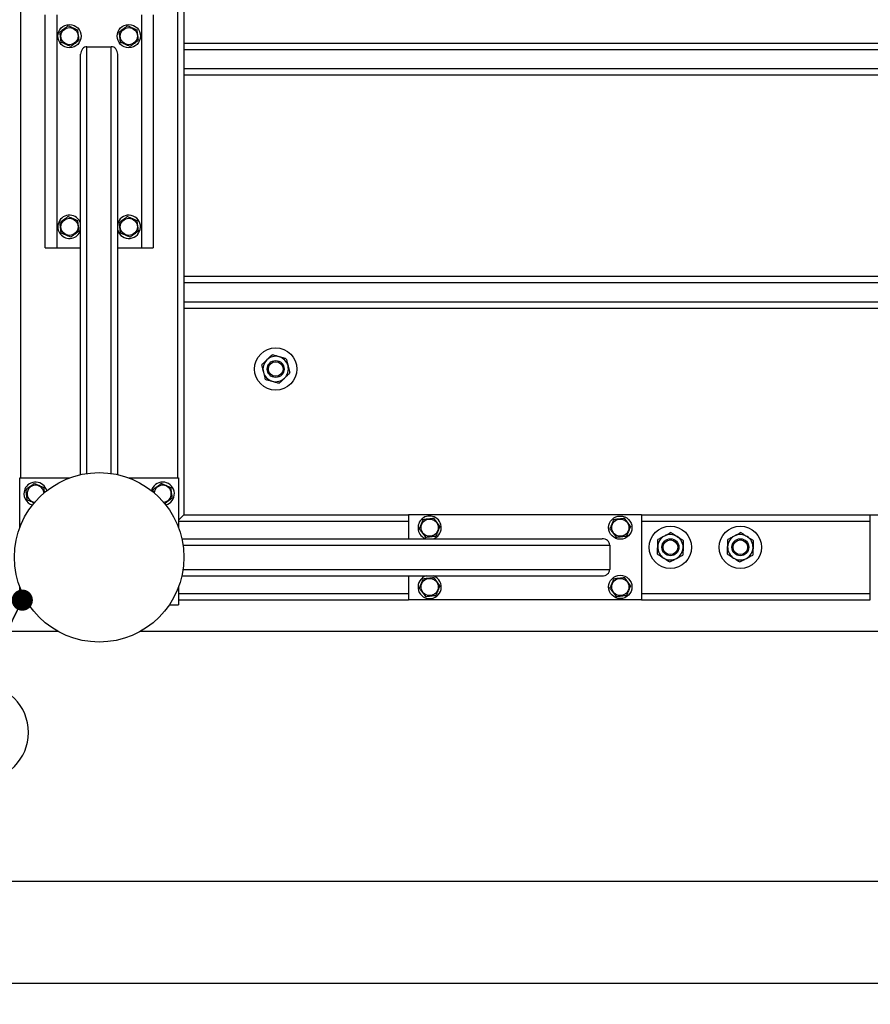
# Model space of a CAD drawing. Header units: millimetres. Extents: x 5 to 589, y 5 to 415.
# Tile 34 of 115: x 299 to 339, y 234 to 281. Entities that reach past the tile are written whole.
import ezdxf

# ---------------------------------------------------------------- set-up
doc = ezdxf.new("R2010")
doc.units = ezdxf.units.MM
doc.layers.add('COTES', color=1, linetype='Continuous')
doc.layers.add('NOTES', color=6, linetype='Continuous')
doc.layers.add('TRAIT-FORT', color=4, linetype='Continuous', lineweight=25)
doc.styles.add('SLDTEXTSTYLE0', font='TXT', dxfattribs={"width": 0.75})
doc.dimstyles.new('SLDDIMSTYLE0', dxfattribs={"dimtxt": 3, "dimasz": 2, "dimexe": 0, "dimexo": 0.0625, "dimgap": 0.75, "dimtad": 1, "dimlfac": 20, "dimrnd": 1e-09, "dimzin": 12, "dimdsep": 46, "dimtxsty": 'SLDTEXTSTYLE0', "dimsah": 1, "dimcen": 0.09, "dimadec": 0, "dimazin": 3, "dimtfac": 1, "dimtofl": 0, "dimtmove": 0, "dimatfit": 3, "dimfxl": 1, "dimfrac": 2, "dimtolj": 1, "dimtzin": 12, "dimarcsym": 0})
doc.dimstyles.new('SLDDIMSTYLE3', dxfattribs={"dimtxt": 0.18, "dimasz": 1, "dimexe": 0, "dimexo": 0.0625, "dimgap": 0, "dimtad": 0, "dimtih": 1, "dimtoh": 1, "dimdec": 0, "dimrnd": 1e-09, "dimzin": 0, "dimdsep": 46, "dimtxsty": 'Standard', "dimblk1": 'DOT', "dimblk2": 'DOT', "dimsah": 1, "dimcen": 0.09, "dimadec": 0, "dimazin": 0, "dimtfac": 1, "dimtdec": 0, "dimtofl": 0, "dimtmove": 0, "dimatfit": 3, "dimldrblk": 'DOT', "dimfxl": 1, "dimfrac": 2, "dimtolj": 1, "dimtzin": 0, "dimarcsym": 0})

# ---------------------------------------------------------------- blocks, each defined once
blk = doc.blocks.new('_D_11')
at = {"layer": 'COTES', "color": 1, "transparency": 16777216}
for p, q in [((31.77, 251.052), (31.77, 234.455)), ((368.52, 251.052), (368.52, 234.455)), ((31.77, 235.455), (368.52, 235.455))]:
    blk.add_line(p, q, dxfattribs=at)
for points in [[(31.77, 235.455), (33.77, 234.955), (33.77, 235.955)], [(368.52, 235.455), (366.52, 235.955), (366.52, 234.955)]]:
    blk.add_solid(points, dxfattribs=at)
at = {"layer": 'COTES', "color": 1, "transparency": 16777216, "char_height": 3, "attachment_point": 1, "style": 'SLDTEXTSTYLE0'}
for s, insert in [('6735', (190.518, 239.322)), ('Toles', (200.51, 239.322))]:
    blk.add_mtext(s, dxfattribs=dict(at, insert=insert))
blk = doc.blocks.new('_D_13')
at = {"layer": 'COTES', "color": 1, "transparency": 16777216}
for p, q in [((32.77, 269.152), (32.77, 239.247)), ((367.02, 269.152), (367.02, 239.247)), ((367.02, 240.247), (32.77, 240.247))]:
    blk.add_line(p, q, dxfattribs=at)
for points in [[(32.77, 240.247), (34.77, 239.747), (34.77, 240.747)], [(367.02, 240.247), (365.02, 240.747), (365.02, 239.747)]]:
    blk.add_solid(points, dxfattribs=at)
at = {"layer": 'COTES', "color": 1, "transparency": 16777216, "char_height": 3, "attachment_point": 1, "style": 'SLDTEXTSTYLE0'}
for s, insert in [('6685', (188.643, 244.115)), ('Cadre', (198.635, 244.115))]:
    blk.add_mtext(s, dxfattribs=dict(at, insert=insert))
blk = doc.blocks.new('SW_NOTE_33')
at = {"layer": 'NOTES', "color": 0}
for p, q in [((-13.585, 0.046), (0, 0.046)), ((0, -4.482), (-13.585, -4.482))]:
    blk.add_line(p, q, dxfattribs=at)
for centre, start, end in [((-13.585, -2.218), 90, 270), ((0, -2.218), 270, 90)]:
    blk.add_arc(centre, 2.264, start, end, dxfattribs=at)
at = {"layer": 'NOTES', "color": 0, "insert": (-6.751, -0.264), "char_height": 3.5, "attachment_point": 2, "style": 'SLDTEXTSTYLE0'}
blk.add_mtext('PIED 6', dxfattribs=at)
blk = doc.blocks.new('_DOT')
at = {"color": 0, "linetype": 'ByBlock', "lineweight": -2}
blk.add_line((-0.5, 0), (-1, 0), dxfattribs=at)
at = {"color": 0, "linetype": 'ByBlock', "const_width": 0.5}
blk.add_lwpolyline([(-0.25, 0, 1), (0.25, 0, 1)], format="xyb", close=True, dxfattribs=at)

msp = doc.modelspace()

# ---------------------------------------------------------------- linework, layer by layer
at = {"layer": 'TRAIT-FORT', "color": 4, "linetype": 'Continuous', "lineweight": 25}
for p, q in [((307.02027, 337.55196), (307.02027, 257.55196)), ((299.32027, 259.30196), (299.32027, 317.30196)), ((306.72027, 317.30196), (306.72027, 259.30196)), ((300.47027, 270.15196), (300.47027, 281.15196)), ((301.02027, 281.15196), (301.02027, 270.15196)), ((305.02027, 281.15196), (305.02027, 270.15196)), ((305.57027, 281.15196), (305.57027, 270.15196)), ((363.02027, 279.80196), (307.02027, 279.80196)), ((302.44527, 279.65196), (303.59527, 279.65196)), ((302.44527, 259.51042), (302.44527, 279.65196)), ((303.59527, 259.51042), (303.59527, 279.65196)), ((363.02027, 279.50196), (307.02027, 279.50196)), ((302.14527, 259.45508), (302.14527, 279.29637)), ((303.89527, 259.45508), (303.89527, 279.29637)), ((363.02027, 278.60196), (307.02027, 278.60196)), ((363.02027, 278.30196), (307.02027, 278.30196)), ((303.91222, 271.36264), (303.89527, 271.3159)), ((300.47027, 270.15196), (301.02027, 270.15196)), ((301.02027, 270.15196), (302.14527, 270.15196)), ((303.89527, 270.15196), (305.02027, 270.15196)), ((305.02027, 270.15196), (305.57027, 270.15196)), ((363.02027, 268.80196), (307.02027, 268.80196)), ((363.02027, 268.50196), (307.02027, 268.50196)), ((363.02027, 267.60196), (307.02027, 267.60196)), ((363.02027, 267.30196), (307.02027, 267.30196)), ((299.27027, 259.30196), (301.62832, 259.30196)), ((299.27027, 256.9439), (299.27027, 259.30196)), ((304.41221, 259.30196), (306.77027, 259.30196)), ((306.77027, 259.30196), (306.77027, 256.9439)), ((305.51222, 258.76264), (305.49005, 258.69813)), ((306.77027, 257.30196), (307.02027, 257.55196)), ((307.02027, 257.55196), (306.77027, 257.30196)), ((307.02027, 257.55196), (317.62027, 257.55196)), ((317.62027, 257.55196), (317.62027, 256.42696)), ((328.62027, 257.55196), (317.62027, 257.55196)), ((328.62027, 257.55196), (328.62027, 253.55196)), ((328.62027, 257.55196), (339.42027, 257.55196)), ((339.42027, 253.55196), (339.42027, 257.55196)), ((339.42027, 257.55196), (350.42027, 257.55196)), ((306.77027, 257.25196), (317.62027, 257.25196)), ((328.62027, 257.25196), (339.42027, 257.25196)), ((306.92339, 256.42696), (326.76467, 256.42696)), ((306.97872, 256.12696), (327.12027, 256.12696)), ((327.12027, 256.12696), (327.12027, 254.97696)), ((306.92339, 254.67696), (326.76467, 254.67696)), ((306.97872, 254.97696), (327.12027, 254.97696)), ((317.62027, 254.67696), (317.62027, 253.55196)), ((318.83094, 254.66001), (318.7842, 254.67696)), ((299.27027, 253.30196), (299.27027, 254.16002)), ((306.77027, 254.16002), (306.77027, 253.30196)), ((306.77027, 253.85196), (317.62027, 253.85196)), ((328.62027, 253.85196), (339.42027, 253.85196)), ((299.27027, 253.30196), (299.71308, 253.30196)), ((306.32745, 253.30196), (306.77027, 253.30196)), ((306.77027, 253.55196), (317.62027, 253.55196)), ((328.62027, 253.55196), (317.62027, 253.55196)), ((328.62027, 253.55196), (339.42027, 253.55196)), ((301.08377, 252.05196), (256.45676, 252.05196)), ((363.08377, 252.05196), (304.95676, 252.05196))]:
    msp.add_line(p, q, dxfattribs=at)
for centre, radius in [((301.62027, 280.15196), 0.55), ((304.42027, 280.15196), 0.55), ((301.62027, 280.15196), 0.40375), ((304.42027, 280.15196), 0.40375), ((301.62027, 271.15196), 0.40375), ((304.42027, 271.15196), 0.40375), ((311.35401, 264.43999), 1), ((311.35401, 264.43999), 0.4), ((311.35401, 264.43999), 0.345), ((303.02027, 255.55196), 4), ((327.62027, 256.95196), 0.55), ((318.62027, 256.95196), 0.40375), ((327.62027, 256.95196), 0.40375), ((329.98375, 256.02561), 1), ((333.28576, 256.02561), 1), ((329.98375, 256.02561), 0.4), ((329.98375, 256.02561), 0.345), ((333.28576, 256.02561), 0.4), ((333.28576, 256.02561), 0.345), ((327.62027, 254.15196), 0.55), ((318.62027, 254.15196), 0.40375), ((327.62027, 254.15196), 0.40375)]:
    msp.add_circle(centre, radius, dxfattribs=at)
for centre, radius, start, end in [((301.62027, 271.15196), 0.55, 17.341443, 157.477326), ((304.42027, 271.15196), 0.55, 197.341443, 157.477326), ((301.62027, 271.15196), 0.55, 157.477326, 342.658557), ((311.35401, 264.43999), 0.6, 74.329135, 134.329135), ((311.35401, 264.43999), 0.6, 14.329135, 74.329135), ((311.35401, 264.43999), 0.6, 134.329135, 194.329135), ((311.35401, 264.43999), 0.6, 314.329135, 14.329135), ((311.35401, 264.43999), 0.6, 194.329135, 254.329135), ((311.35401, 264.43999), 0.6, 254.329135, 314.329135), ((300.02027, 258.55196), 0.55, 15.405158, 157.477326), ((300.02027, 258.55196), 0.40375, 3.884884, 187.093779), ((306.02027, 258.55196), 0.55, 285.412596, 157.477326), ((306.02027, 258.55196), 0.40375, 275.82025, 174.179742), ((300.02027, 258.55196), 0.55, 157.477326, 254.594857), ((300.02027, 258.55196), 0.40375, 187.093779, 265.699202), ((318.62027, 256.95196), 0.55, 67.477326, 252.658557), ((318.62027, 256.95196), 0.55, 287.341443, 67.477326), ((329.98375, 256.02561), 0.6, 118.232225, 178.232225), ((329.98375, 256.02561), 0.6, 58.232225, 118.232225), ((329.98375, 256.02561), 0.6, 358.232225, 58.232225), ((333.28576, 256.02561), 0.6, 118.232225, 178.232225), ((333.28576, 256.02561), 0.6, 58.232225, 118.232225), ((333.28576, 256.02561), 0.6, 358.232225, 58.232225), ((329.98375, 256.02561), 0.6, 178.232225, 238.232225), ((329.98375, 256.02561), 0.6, 298.232225, 358.232225), ((333.28576, 256.02561), 0.6, 178.232225, 238.232225), ((333.28576, 256.02561), 0.6, 298.232225, 358.232225), ((329.98375, 256.02561), 0.6, 238.232225, 298.232225), ((333.28576, 256.02561), 0.6, 238.232225, 298.232225), ((318.62027, 254.15196), 0.55, 107.341443, 67.477326)]:
    msp.add_arc(centre, radius, start, end, dxfattribs=at)
for centre, major_axis, start_param, end_param in [((302.44527, 279.29637), (0, 0.35559), 0, 1.57079633), ((303.59527, 279.29637), (0, 0.35559), 4.71238898, 6.28318531), ((326.76467, 256.12696), (0.35559, 0), 0, 1.57079633), ((326.76467, 254.97696), (0.35559, 0), 4.71238898, 6.28318531)]:
    msp.add_ellipse(centre, major_axis=major_axis, ratio=0.84366149, start_param=start_param, end_param=end_param, dxfattribs=at)
for points, knots in [([(301.55966, 280.63895), (301.52569, 280.61326), (301.457, 280.56133), (301.35523, 280.48438), (301.25795, 280.41082), (301.19831, 280.36573), (301.16822, 280.34297)], [0, 0, 0, 0, 0.26460494, 0.53494775, 0.76534313, 1, 1, 1, 1]), ([(301.22882, 279.85598), (301.22111, 279.91794), (301.20836, 280.02041), (301.18986, 280.16904), (301.17742, 280.26904), (301.17026, 280.32655), (301.16822, 280.34297)], [0, 0, 0, 0, 0.385549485, 0.637641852, 0.896546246, 1, 1, 1, 1]), ([(301.55966, 280.63895), (301.5989, 280.62237), (301.67822, 280.58886), (301.79574, 280.5392), (301.90808, 280.49173), (301.97696, 280.46262), (302.01171, 280.44794)], [0, 0, 0, 0, 0.26460494, 0.53494775, 0.76534313, 1, 1, 1, 1]), ([(302.07231, 279.96095), (302.0646, 280.02291), (302.05185, 280.12538), (302.03335, 280.27401), (302.02091, 280.37401), (302.01375, 280.43152), (302.01171, 280.44794)], [0, 0, 0, 0, 0.38554949, 0.63764185, 0.89654625, 1, 1, 1, 1]), ([(304.35966, 280.63895), (304.32569, 280.61326), (304.257, 280.56133), (304.15523, 280.48438), (304.05795, 280.41082), (303.99831, 280.36573), (303.96822, 280.34297)], [0, 0, 0, 0, 0.26460494, 0.53494775, 0.76534313, 1, 1, 1, 1]), ([(304.02882, 279.85598), (304.02111, 279.91794), (304.00836, 280.02041), (303.98986, 280.16904), (303.97742, 280.26904), (303.97026, 280.32655), (303.96822, 280.34297)], [0, 0, 0, 0, 0.385549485, 0.637641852, 0.896546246, 1, 1, 1, 1]), ([(304.35966, 280.63895), (304.3989, 280.62237), (304.47822, 280.58886), (304.59574, 280.5392), (304.70808, 280.49173), (304.77696, 280.46262), (304.81171, 280.44794)], [0, 0, 0, 0, 0.26460494, 0.53494775, 0.76534313, 1, 1, 1, 1]), ([(304.87231, 279.96095), (304.8646, 280.02291), (304.85185, 280.12538), (304.83335, 280.27401), (304.82091, 280.37401), (304.81375, 280.43152), (304.81171, 280.44794)], [0, 0, 0, 0, 0.38554949, 0.63764185, 0.89654625, 1, 1, 1, 1]), ([(301.68087, 279.66497), (301.64164, 279.68155), (301.56231, 279.71506), (301.44479, 279.76472), (301.33245, 279.81219), (301.26357, 279.8413), (301.22882, 279.85598)], [0, 0, 0, 0, 0.26460494, 0.53494775, 0.76534313, 1, 1, 1, 1]), ([(301.68087, 279.66497), (301.71484, 279.69066), (301.78353, 279.74259), (301.8853, 279.81954), (301.98258, 279.8931), (302.04222, 279.93819), (302.07231, 279.96095)], [0, 0, 0, 0, 0.26460494, 0.53494775, 0.76534313, 1, 1, 1, 1]), ([(304.48087, 279.66497), (304.44164, 279.68155), (304.36231, 279.71506), (304.24479, 279.76472), (304.13245, 279.81219), (304.06357, 279.8413), (304.02882, 279.85598)], [0, 0, 0, 0, 0.26460494, 0.53494775, 0.76534313, 1, 1, 1, 1]), ([(304.48087, 279.66497), (304.51484, 279.69066), (304.58353, 279.74259), (304.6853, 279.81954), (304.78258, 279.8931), (304.84222, 279.93819), (304.87231, 279.96095)], [0, 0, 0, 0, 0.26460494, 0.53494775, 0.76534313, 1, 1, 1, 1]), ([(301.55966, 271.63895), (301.52569, 271.61326), (301.457, 271.56133), (301.35523, 271.48438), (301.25795, 271.41082), (301.19831, 271.36573), (301.16822, 271.34297)], [0, 0, 0, 0, 0.26460494, 0.53494775, 0.76534313, 1, 1, 1, 1]), ([(301.55966, 271.63895), (301.5989, 271.62237), (301.67822, 271.58886), (301.79574, 271.5392), (301.90808, 271.49173), (301.97696, 271.46262), (302.01171, 271.44794)], [0, 0, 0, 0, 0.26460494, 0.53494775, 0.76534313, 1, 1, 1, 1]), ([(302.07231, 270.96095), (302.0646, 271.02291), (302.05185, 271.12538), (302.03335, 271.27401), (302.02091, 271.37401), (302.01375, 271.43152), (302.01171, 271.44794)], [0, 0, 0, 0, 0.38554949, 0.63764185, 0.89654625, 1, 1, 1, 1]), ([(304.35966, 271.63895), (304.32569, 271.61326), (304.257, 271.56133), (304.15523, 271.48438), (304.05795, 271.41082), (303.99831, 271.36573), (303.96822, 271.34297)], [0, 0, 0, 0, 0.26460494, 0.53494775, 0.76534313, 1, 1, 1, 1]), ([(304.35966, 271.63895), (304.3989, 271.62237), (304.47822, 271.58886), (304.59574, 271.5392), (304.70808, 271.49173), (304.77696, 271.46262), (304.81171, 271.44794)], [0, 0, 0, 0, 0.26460494, 0.53494775, 0.76534313, 1, 1, 1, 1]), ([(304.87231, 270.96095), (304.8646, 271.02291), (304.85185, 271.12538), (304.83335, 271.27401), (304.82091, 271.37401), (304.81375, 271.43152), (304.81171, 271.44794)], [0, 0, 0, 0, 0.38554949, 0.63764185, 0.89654625, 1, 1, 1, 1]), ([(301.22882, 270.85598), (301.22111, 270.91794), (301.20836, 271.02041), (301.18986, 271.16904), (301.17742, 271.26904), (301.17026, 271.32655), (301.16822, 271.34297)], [0, 0, 0, 0, 0.385549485, 0.637641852, 0.896546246, 1, 1, 1, 1]), ([(301.68087, 270.66497), (301.71484, 270.69066), (301.78353, 270.74259), (301.8853, 270.81954), (301.98258, 270.8931), (302.04222, 270.93819), (302.07231, 270.96095)], [0, 0, 0, 0, 0.26460494, 0.53494775, 0.76534313, 1, 1, 1, 1]), ([(304.02882, 270.85598), (304.02111, 270.91794), (304.00836, 271.02041), (303.98986, 271.16904), (303.97742, 271.26904), (303.97026, 271.32655), (303.96822, 271.34297)], [0, 0, 0, 0, 0.385549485, 0.637641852, 0.896546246, 1, 1, 1, 1]), ([(304.48087, 270.66497), (304.51484, 270.69066), (304.58353, 270.74259), (304.6853, 270.81954), (304.78258, 270.8931), (304.84222, 270.93819), (304.87231, 270.96095)], [0, 0, 0, 0, 0.26460494, 0.53494775, 0.76534313, 1, 1, 1, 1]), ([(301.68087, 270.66497), (301.64164, 270.68155), (301.56231, 270.71506), (301.44479, 270.76472), (301.33245, 270.81219), (301.26357, 270.8413), (301.22882, 270.85598)], [0, 0, 0, 0, 0.26460494, 0.53494775, 0.76534313, 1, 1, 1, 1]), ([(304.48087, 270.66497), (304.44164, 270.68155), (304.36231, 270.71506), (304.24479, 270.76472), (304.13245, 270.81219), (304.06357, 270.8413), (304.02882, 270.85598)], [0, 0, 0, 0, 0.26460494, 0.53494775, 0.76534313, 1, 1, 1, 1]), ([(310.93474, 264.86919), (310.95629, 264.89024), (310.99983, 264.93278), (311.06322, 264.99469), (311.1245, 265.05456), (311.16314, 265.0923), (311.18254, 265.11125)], [0, 0, 0, 0, 0.249576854, 0.504361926, 0.75104582, 1, 1, 1, 1]), ([(311.51607, 265.01769), (311.48707, 265.02582), (311.42846, 265.04226), (311.34315, 265.0662), (311.26066, 265.08934), (311.20866, 265.10393), (311.18254, 265.11125)], [0, 0, 0, 0, 0.24957685, 0.50436193, 0.75104582, 1, 1, 1, 1]), ([(311.84961, 264.92412), (311.82703, 264.93045), (311.78173, 264.94316), (311.71032, 264.96319), (311.63567, 264.98413), (311.57018, 265.00251), (311.53005, 265.01377), (311.51607, 265.01769)], [0, 0, 0, 0, 0.21551724, 0.43222674, 0.65445839, 0.87968929, 1, 1, 1, 1]), ([(311.84961, 264.92412), (311.85458, 264.90464), (311.86455, 264.86561), (311.88351, 264.79141), (311.90702, 264.69937), (311.92582, 264.62577), (311.93534, 264.58848)], [0, 0, 0, 0, 0.18501599, 0.37074143, 0.68116385, 1, 1, 1, 1]), ([(310.68694, 264.62713), (310.70372, 264.64352), (310.73737, 264.67639), (310.79042, 264.72821), (310.84589, 264.78239), (310.89455, 264.82993), (310.92436, 264.85905), (310.93474, 264.86919)], [0, 0, 0, 0, 0.215517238, 0.432226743, 0.654458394, 0.879689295, 1, 1, 1, 1]), ([(310.68694, 264.62713), (310.69192, 264.60765), (310.70188, 264.56862), (310.71652, 264.51134), (310.73066, 264.45598), (310.74432, 264.4025), (310.75836, 264.34752), (310.76789, 264.31022), (310.77267, 264.29149)], [0, 0, 0, 0, 0.18491158, 0.37053221, 0.5253481, 0.68099717, 0.8398193, 1, 1, 1, 1]), ([(311.93534, 264.58848), (311.93682, 264.58271), (311.94878, 264.53589), (311.97156, 264.44672), (311.99861, 264.34079), (312.01475, 264.2776), (312.02108, 264.25285)], [0, 0, 0, 0, 0.049403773, 0.401000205, 0.765314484, 1, 1, 1, 1]), ([(310.77267, 264.29149), (310.77415, 264.28572), (310.78611, 264.2389), (310.80889, 264.14973), (310.83595, 264.0438), (310.85208, 263.98061), (310.85841, 263.95586)], [0, 0, 0, 0, 0.04940377, 0.40100021, 0.76531448, 1, 1, 1, 1]), ([(311.77328, 264.01079), (311.75173, 263.98974), (311.70818, 263.9472), (311.6448, 263.88528), (311.58352, 263.82542), (311.54488, 263.78768), (311.52548, 263.76872)], [0, 0, 0, 0, 0.24957685, 0.50436193, 0.75104582, 1, 1, 1, 1]), ([(312.02108, 264.25285), (312.0043, 264.23646), (311.97065, 264.20359), (311.91759, 264.15176), (311.86213, 264.09758), (311.81347, 264.05005), (311.78366, 264.02093), (311.77328, 264.01079)], [0, 0, 0, 0, 0.21551724, 0.43222674, 0.65445839, 0.87968929, 1, 1, 1, 1]), ([(310.85841, 263.95586), (310.88099, 263.94952), (310.92628, 263.93682), (310.99769, 263.91678), (311.07234, 263.89584), (311.13784, 263.87747), (311.17797, 263.86621), (311.19194, 263.86229)], [0, 0, 0, 0, 0.21551724, 0.43222674, 0.65445839, 0.87968929, 1, 1, 1, 1]), ([(311.19194, 263.86229), (311.22094, 263.85415), (311.27956, 263.83771), (311.36487, 263.81378), (311.44736, 263.79064), (311.49936, 263.77605), (311.52548, 263.76872)], [0, 0, 0, 0, 0.24957685, 0.50436193, 0.75104582, 1, 1, 1, 1]), ([(299.95966, 259.03895), (299.92569, 259.01326), (299.857, 258.96133), (299.75523, 258.88438), (299.65795, 258.81082), (299.59831, 258.76573), (299.56822, 258.74297)], [0, 0, 0, 0, 0.26460494, 0.53494775, 0.76534313, 1, 1, 1, 1]), ([(299.95966, 259.03895), (299.9989, 259.02237), (300.07822, 258.98886), (300.19574, 258.9392), (300.30808, 258.89173), (300.37696, 258.86262), (300.41171, 258.84794)], [0, 0, 0, 0, 0.26460494, 0.53494775, 0.76534313, 1, 1, 1, 1]), ([(305.95966, 259.03895), (305.92569, 259.01326), (305.857, 258.96133), (305.75523, 258.88438), (305.65795, 258.81082), (305.59831, 258.76573), (305.56822, 258.74297)], [0, 0, 0, 0, 0.26460494, 0.53494775, 0.76534313, 1, 1, 1, 1]), ([(305.95966, 259.03895), (305.9989, 259.02237), (306.07822, 258.98886), (306.19574, 258.9392), (306.30808, 258.89173), (306.37696, 258.86262), (306.41171, 258.84794)], [0, 0, 0, 0, 0.26460494, 0.53494775, 0.76534313, 1, 1, 1, 1]), ([(299.62882, 258.25598), (299.62111, 258.31794), (299.60836, 258.42041), (299.58986, 258.56904), (299.57742, 258.66904), (299.57026, 258.72655), (299.56822, 258.74297)], [0, 0, 0, 0, 0.38554949, 0.63764185, 0.89654625, 1, 1, 1, 1]), ([(300.44252, 258.6004), (300.43952, 258.62447), (300.43121, 258.69122), (300.42091, 258.77401), (300.41375, 258.83152), (300.41171, 258.84794)], [0, 0, 0, 0, 0.287217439, 0.796499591, 1, 1, 1, 1]), ([(305.5837, 258.61853), (305.58057, 258.6437), (305.57534, 258.68576), (305.57026, 258.72658), (305.56822, 258.74297)], [0, 0, 0, 0, 0.59842404, 1, 1, 1, 1]), ([(306.47231, 258.36095), (306.4646, 258.42291), (306.45185, 258.52538), (306.43335, 258.67401), (306.42091, 258.77401), (306.41375, 258.83152), (306.41171, 258.84794)], [0, 0, 0, 0, 0.38554949, 0.63764185, 0.89654625, 1, 1, 1, 1]), ([(299.95385, 258.11864), (299.91552, 258.13484), (299.84207, 258.16587), (299.73241, 258.21221), (299.66356, 258.2413), (299.62882, 258.25598)], [0, 0, 0, 0, 0.35098757, 0.67252018, 1, 1, 1, 1]), ([(306.10665, 258.08446), (306.1321, 258.10371), (306.19229, 258.14922), (306.28532, 258.21956), (306.38258, 258.2931), (306.44222, 258.33819), (306.47231, 258.36095)], [0, 0, 0, 0, 0.21217972, 0.50179486, 0.74861479, 1, 1, 1, 1]), ([(318.13327, 256.89136), (318.14985, 256.93059), (318.18337, 257.00991), (318.23303, 257.12743), (318.2805, 257.23978), (318.3096, 257.30865), (318.32429, 257.3434)], [0, 0, 0, 0, 0.26460494, 0.53494775, 0.76534313, 1, 1, 1, 1]), ([(318.32429, 257.3434), (318.38625, 257.35112), (318.48872, 257.36387), (318.63735, 257.38236), (318.73734, 257.39481), (318.79486, 257.40197), (318.81128, 257.40401)], [0, 0, 0, 0, 0.38554949, 0.63764185, 0.89654625, 1, 1, 1, 1]), ([(319.10726, 257.01256), (319.08157, 257.04654), (319.02963, 257.11522), (318.95268, 257.21699), (318.87913, 257.31428), (318.83403, 257.37392), (318.81128, 257.40401)], [0, 0, 0, 0, 0.264604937, 0.534947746, 0.765343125, 1, 1, 1, 1]), ([(319.10726, 257.01256), (319.09068, 256.97333), (319.05716, 256.89401), (319.0075, 256.77649), (318.96003, 256.66414), (318.93093, 256.59527), (318.91625, 256.56052)], [0, 0, 0, 0, 0.26460494, 0.53494775, 0.76534313, 1, 1, 1, 1]), ([(327.13327, 256.89136), (327.14985, 256.93059), (327.18337, 257.00991), (327.23303, 257.12743), (327.2805, 257.23978), (327.3096, 257.30865), (327.32429, 257.3434)], [0, 0, 0, 0, 0.26460494, 0.53494775, 0.76534313, 1, 1, 1, 1]), ([(327.32429, 257.3434), (327.38625, 257.35112), (327.48872, 257.36387), (327.63735, 257.38236), (327.73734, 257.39481), (327.79486, 257.40197), (327.81128, 257.40401)], [0, 0, 0, 0, 0.38554949, 0.63764185, 0.89654625, 1, 1, 1, 1]), ([(328.10726, 257.01256), (328.08157, 257.04654), (328.02963, 257.11522), (327.95268, 257.21699), (327.87913, 257.31428), (327.83403, 257.37392), (327.81128, 257.40401)], [0, 0, 0, 0, 0.264604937, 0.534947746, 0.765343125, 1, 1, 1, 1]), ([(328.10726, 257.01256), (328.09068, 256.97333), (328.05716, 256.89401), (328.0075, 256.77649), (327.96003, 256.66414), (327.93093, 256.59527), (327.91625, 256.56052)], [0, 0, 0, 0, 0.26460494, 0.53494775, 0.76534313, 1, 1, 1, 1]), ([(318.13327, 256.89136), (318.15896, 256.85738), (318.2109, 256.7887), (318.28785, 256.68693), (318.3614, 256.58964), (318.4065, 256.53), (318.42925, 256.49991)], [0, 0, 0, 0, 0.26460494, 0.53494775, 0.76534313, 1, 1, 1, 1]), ([(318.42925, 256.49991), (318.49122, 256.50762), (318.59369, 256.52037), (318.74232, 256.53887), (318.84231, 256.55131), (318.89983, 256.55847), (318.91625, 256.56052)], [0, 0, 0, 0, 0.38554949, 0.63764185, 0.89654625, 1, 1, 1, 1]), ([(327.13327, 256.89136), (327.15896, 256.85738), (327.2109, 256.7887), (327.28785, 256.68693), (327.3614, 256.58964), (327.4065, 256.53), (327.42925, 256.49991)], [0, 0, 0, 0, 0.26460494, 0.53494775, 0.76534313, 1, 1, 1, 1]), ([(327.42925, 256.49991), (327.49122, 256.50762), (327.59369, 256.52037), (327.74232, 256.53887), (327.84231, 256.55131), (327.89983, 256.55847), (327.91625, 256.56052)], [0, 0, 0, 0, 0.38554949, 0.63764185, 0.89654625, 1, 1, 1, 1]), ([(329.69993, 256.55424), (329.67339, 256.53999), (329.61976, 256.51119), (329.54169, 256.46928), (329.46621, 256.42875), (329.41863, 256.4032), (329.39473, 256.39037)], [0, 0, 0, 0, 0.24957685, 0.50436193, 0.75104582, 1, 1, 1, 1]), ([(330.00513, 256.7181), (329.98446, 256.70701), (329.94302, 256.68476), (329.87767, 256.64967), (329.80936, 256.613), (329.74943, 256.58082), (329.71271, 256.5611), (329.69993, 256.55424)], [0, 0, 0, 0, 0.215517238, 0.432226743, 0.654458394, 0.879689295, 1, 1, 1, 1]), ([(330.00513, 256.7181), (330.02222, 256.70752), (330.05647, 256.68631), (330.12157, 256.646), (330.20234, 256.59598), (330.26692, 256.55599), (330.29964, 256.53573)], [0, 0, 0, 0, 0.18501599, 0.37074143, 0.68116385, 1, 1, 1, 1]), ([(330.29964, 256.53573), (330.3047, 256.53259), (330.34579, 256.50715), (330.42404, 256.45869), (330.51699, 256.40113), (330.57243, 256.3668), (330.59416, 256.35335)], [0, 0, 0, 0, 0.04940377, 0.40100021, 0.76531448, 1, 1, 1, 1]), ([(333.00194, 256.55424), (332.9754, 256.53999), (332.92176, 256.51119), (332.8437, 256.46928), (332.76822, 256.42875), (332.72064, 256.4032), (332.69673, 256.39037)], [0, 0, 0, 0, 0.24957685, 0.50436193, 0.75104582, 1, 1, 1, 1]), ([(333.30714, 256.7181), (333.28647, 256.70701), (333.24503, 256.68476), (333.17968, 256.64967), (333.11137, 256.613), (333.05144, 256.58082), (333.01472, 256.5611), (333.00194, 256.55424)], [0, 0, 0, 0, 0.215517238, 0.432226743, 0.654458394, 0.879689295, 1, 1, 1, 1]), ([(333.30714, 256.7181), (333.32423, 256.70752), (333.35848, 256.68631), (333.42358, 256.646), (333.50434, 256.59598), (333.56893, 256.55599), (333.60165, 256.53573)], [0, 0, 0, 0, 0.18501599, 0.37074143, 0.68116385, 1, 1, 1, 1]), ([(333.60165, 256.53573), (333.60671, 256.53259), (333.6478, 256.50715), (333.72605, 256.45869), (333.819, 256.40113), (333.87444, 256.3668), (333.89616, 256.35335)], [0, 0, 0, 0, 0.04940377, 0.40100021, 0.76531448, 1, 1, 1, 1]), ([(329.38404, 256.04412), (329.38497, 256.07423), (329.38685, 256.13508), (329.38958, 256.22364), (329.39222, 256.30927), (329.39389, 256.36325), (329.39473, 256.39037)], [0, 0, 0, 0, 0.24957685, 0.50436193, 0.75104582, 1, 1, 1, 1]), ([(330.59416, 256.35335), (330.59343, 256.32991), (330.59198, 256.28289), (330.58969, 256.20876), (330.5873, 256.13126), (330.5852, 256.06327), (330.58392, 256.02161), (330.58347, 256.0071)], [0, 0, 0, 0, 0.21551724, 0.43222674, 0.65445839, 0.87968929, 1, 1, 1, 1]), ([(332.68605, 256.04412), (332.68698, 256.07423), (332.68886, 256.13508), (332.69159, 256.22364), (332.69423, 256.30927), (332.6959, 256.36325), (332.69673, 256.39037)], [0, 0, 0, 0, 0.24957685, 0.50436193, 0.75104582, 1, 1, 1, 1]), ([(333.89616, 256.35335), (333.89544, 256.32991), (333.89399, 256.28289), (333.8917, 256.20876), (333.88931, 256.13126), (333.88721, 256.06327), (333.88593, 256.02161), (333.88548, 256.0071)], [0, 0, 0, 0, 0.21551724, 0.43222674, 0.65445839, 0.87968929, 1, 1, 1, 1]), ([(329.37335, 255.69788), (329.37408, 255.72132), (329.37553, 255.76834), (329.37782, 255.84247), (329.38021, 255.91997), (329.38231, 255.98796), (329.38359, 256.02962), (329.38404, 256.04412)], [0, 0, 0, 0, 0.215517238, 0.432226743, 0.654458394, 0.879689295, 1, 1, 1, 1]), ([(329.37335, 255.69788), (329.39044, 255.68729), (329.42469, 255.66609), (329.47495, 255.63496), (329.52353, 255.60488), (329.57046, 255.57582), (329.61871, 255.54594), (329.65143, 255.52568), (329.66787, 255.5155)], [0, 0, 0, 0, 0.18491158, 0.37053221, 0.5253481, 0.68099717, 0.8398193, 1, 1, 1, 1]), ([(330.26758, 255.49699), (330.29412, 255.51124), (330.34775, 255.54004), (330.42582, 255.58195), (330.5013, 255.62248), (330.54888, 255.64803), (330.57278, 255.66086)], [0, 0, 0, 0, 0.24957685, 0.50436193, 0.75104582, 1, 1, 1, 1]), ([(330.58347, 256.0071), (330.58254, 255.977), (330.58066, 255.91615), (330.57793, 255.82759), (330.57529, 255.74196), (330.57362, 255.68797), (330.57278, 255.66086)], [0, 0, 0, 0, 0.24957685, 0.50436193, 0.75104582, 1, 1, 1, 1]), ([(332.67536, 255.69788), (332.67609, 255.72132), (332.67754, 255.76834), (332.67982, 255.84247), (332.68222, 255.91997), (332.68432, 255.98796), (332.6856, 256.02962), (332.68605, 256.04412)], [0, 0, 0, 0, 0.215517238, 0.432226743, 0.654458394, 0.879689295, 1, 1, 1, 1]), ([(332.67536, 255.69788), (332.69245, 255.68729), (332.7267, 255.66609), (332.77696, 255.63496), (332.82554, 255.60488), (332.87247, 255.57582), (332.92072, 255.54594), (332.95344, 255.52568), (332.96988, 255.5155)], [0, 0, 0, 0, 0.18491158, 0.37053221, 0.5253481, 0.68099717, 0.8398193, 1, 1, 1, 1]), ([(333.56959, 255.49699), (333.59613, 255.51124), (333.64976, 255.54004), (333.72783, 255.58195), (333.80331, 255.62248), (333.85089, 255.64803), (333.87479, 255.66086)], [0, 0, 0, 0, 0.24957685, 0.50436193, 0.75104582, 1, 1, 1, 1]), ([(333.88548, 256.0071), (333.88455, 255.977), (333.88267, 255.91615), (333.87994, 255.82759), (333.87729, 255.74196), (333.87563, 255.68797), (333.87479, 255.66086)], [0, 0, 0, 0, 0.24957685, 0.50436193, 0.75104582, 1, 1, 1, 1]), ([(329.66787, 255.5155), (329.67293, 255.51237), (329.71402, 255.48692), (329.79227, 255.43847), (329.88522, 255.38091), (329.94066, 255.34657), (329.96238, 255.33312)], [0, 0, 0, 0, 0.049403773, 0.401000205, 0.765314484, 1, 1, 1, 1]), ([(329.96238, 255.33312), (329.98305, 255.34422), (330.02449, 255.36647), (330.08984, 255.40156), (330.15815, 255.43823), (330.21808, 255.47041), (330.2548, 255.49013), (330.26758, 255.49699)], [0, 0, 0, 0, 0.21551724, 0.43222674, 0.65445839, 0.87968929, 1, 1, 1, 1]), ([(332.96988, 255.5155), (332.97494, 255.51237), (333.01603, 255.48692), (333.09428, 255.43847), (333.18723, 255.38091), (333.24267, 255.34657), (333.26439, 255.33312)], [0, 0, 0, 0, 0.049403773, 0.401000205, 0.765314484, 1, 1, 1, 1]), ([(333.26439, 255.33312), (333.28506, 255.34422), (333.3265, 255.36647), (333.39184, 255.40156), (333.46015, 255.43823), (333.52009, 255.47041), (333.55681, 255.49013), (333.56959, 255.49699)], [0, 0, 0, 0, 0.21551724, 0.43222674, 0.65445839, 0.87968929, 1, 1, 1, 1]), ([(318.13327, 254.09136), (318.14985, 254.13059), (318.18337, 254.20991), (318.23303, 254.32743), (318.2805, 254.43978), (318.3096, 254.50865), (318.32429, 254.5434)], [0, 0, 0, 0, 0.26460494, 0.53494775, 0.76534313, 1, 1, 1, 1]), ([(318.32429, 254.5434), (318.38625, 254.55112), (318.48872, 254.56387), (318.63735, 254.58236), (318.73734, 254.59481), (318.79486, 254.60197), (318.81128, 254.60401)], [0, 0, 0, 0, 0.38554949, 0.63764185, 0.89654625, 1, 1, 1, 1]), ([(319.10726, 254.21256), (319.08157, 254.24654), (319.02963, 254.31522), (318.95268, 254.41699), (318.87913, 254.51428), (318.83403, 254.57392), (318.81128, 254.60401)], [0, 0, 0, 0, 0.264604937, 0.534947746, 0.765343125, 1, 1, 1, 1]), ([(319.10726, 254.21256), (319.09068, 254.17333), (319.05716, 254.09401), (319.0075, 253.97649), (318.96003, 253.86414), (318.93093, 253.79527), (318.91625, 253.76052)], [0, 0, 0, 0, 0.26460494, 0.53494775, 0.76534313, 1, 1, 1, 1]), ([(327.13327, 254.09136), (327.14985, 254.13059), (327.18337, 254.20991), (327.23303, 254.32743), (327.2805, 254.43978), (327.3096, 254.50865), (327.32429, 254.5434)], [0, 0, 0, 0, 0.26460494, 0.53494775, 0.76534313, 1, 1, 1, 1]), ([(327.32429, 254.5434), (327.38625, 254.55112), (327.48872, 254.56387), (327.63735, 254.58236), (327.73734, 254.59481), (327.79486, 254.60197), (327.81128, 254.60401)], [0, 0, 0, 0, 0.38554949, 0.63764185, 0.89654625, 1, 1, 1, 1]), ([(328.10726, 254.21256), (328.08157, 254.24654), (328.02963, 254.31522), (327.95268, 254.41699), (327.87913, 254.51428), (327.83403, 254.57392), (327.81128, 254.60401)], [0, 0, 0, 0, 0.264604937, 0.534947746, 0.765343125, 1, 1, 1, 1]), ([(328.10726, 254.21256), (328.09068, 254.17333), (328.05716, 254.09401), (328.0075, 253.97649), (327.96003, 253.86414), (327.93093, 253.79527), (327.91625, 253.76052)], [0, 0, 0, 0, 0.26460494, 0.53494775, 0.76534313, 1, 1, 1, 1]), ([(318.13327, 254.09136), (318.15896, 254.05738), (318.2109, 253.9887), (318.28785, 253.88693), (318.3614, 253.78964), (318.4065, 253.73), (318.42925, 253.69991)], [0, 0, 0, 0, 0.26460494, 0.53494775, 0.76534313, 1, 1, 1, 1]), ([(318.42925, 253.69991), (318.49122, 253.70762), (318.59369, 253.72037), (318.74232, 253.73887), (318.84231, 253.75131), (318.89983, 253.75847), (318.91625, 253.76052)], [0, 0, 0, 0, 0.38554949, 0.63764185, 0.89654625, 1, 1, 1, 1]), ([(327.13327, 254.09136), (327.15896, 254.05738), (327.2109, 253.9887), (327.28785, 253.88693), (327.3614, 253.78964), (327.4065, 253.73), (327.42925, 253.69991)], [0, 0, 0, 0, 0.26460494, 0.53494775, 0.76534313, 1, 1, 1, 1]), ([(327.42925, 253.69991), (327.49122, 253.70762), (327.59369, 253.72037), (327.74232, 253.73887), (327.84231, 253.75131), (327.89983, 253.75847), (327.91625, 253.76052)], [0, 0, 0, 0, 0.38554949, 0.63764185, 0.89654625, 1, 1, 1, 1])]:
    msp.add_open_spline(points, degree=3, knots=knots, dxfattribs=at)

# ---------------------------------------------------------------- block references
at = {"layer": 'NOTES', "color": 211}
msp.add_blockref('SW_NOTE_33', (297.42138, 249.50492), dxfattribs=at)

# ---------------------------------------------------------------- dimensions: what is measured, and where the dimension line sits
at = {"layer": 'COTES', "color": 1}
dim = msp.add_linear_dim(base=(32.77027, 240.24734), p1=(367.02027, 270.15196), p2=(32.77027, 270.15196), angle=0, text='<> Cadre', dimstyle='SLDDIMSTYLE0', dxfattribs=at)
dim.commit()
dim.dimension.update_dxf_attribs({"geometry": '_D_13', "text_midpoint": (199.89527, 240.24734), "dimtype": 160})
dim = msp.add_linear_dim(base=(368.52027, 235.45487), p1=(31.77027, 252.05196), p2=(368.52027, 252.05196), text='<> Toles', dimstyle='SLDDIMSTYLE0', dxfattribs=at)
dim.commit()
dim.dimension.update_dxf_attribs({"geometry": '_D_11', "text_midpoint": (200.14527, 235.45487), "dimtype": 160})

# ---------------------------------------------------------------- leaders
at = {"layer": 'NOTES', "color": 211}
msp.add_leader([(299.39326, 253.53115), (297.42138, 249.50492)], dimstyle='SLDDIMSTYLE3', dxfattribs=at)

doc.saveas('drawing.dxf')
